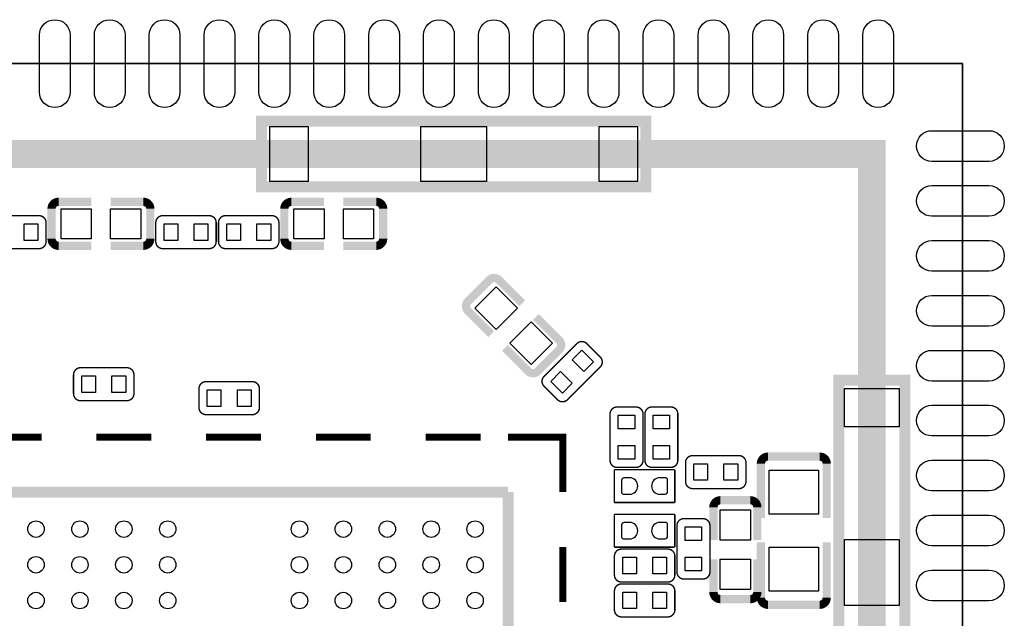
# Model space of a CAD drawing. Extents: x -1 to 126, y -1 to 41.
# Tile 7 of 13: x 33 to 51, y 30 to 41. Entities that reach past the tile are written whole.
import ezdxf

# ---------------------------------------------------------------- set-up
doc = ezdxf.new("R2010")
doc.units = 0
doc.header["$MEASUREMENT"] = 0
for name, color, linetype in [('OUTLINE', 6, 'CONTINUOUS'), ('SILKSCREEN_TOP', 7, 'CONTINUOUS'), ('TOP', 3, 'CONTINUOUS')]:
    doc.layers.add(name, color=color, linetype=linetype)

msp = doc.modelspace()

# ---------------------------------------------------------------- linework, layer by layer
at = {"layer": 'OUTLINE'}
msp.add_lwpolyline([(0, 0), (0, 40.005), (50.038, 40.005), (50.038, 0)], close=True, dxfattribs=at)
at = {"layer": 'SILKSCREEN_TOP'}
msp.add_lwpolyline([(0, 0), (50.038, 0), (50.038, 40.005), (0, 40.005), (0, 0)], dxfattribs=at)
for points, const_width in [([(37.266982, 38.953999), (37.266982, 37.754001), (44.266993, 37.754001), (44.266993, 38.953999), (37.266982, 38.953999)], 0.2), ([(1.651, 1.651), (48.387, 1.651), (48.387, 38.354), (1.651, 38.354), (1.651, 1.651)], 0.508), ([(33.567903, 37.483999), (34.165591, 37.483999)], 0.150012), ([(35.113697, 37.483999), (34.516085, 37.483999)], 0.150012), ([(37.809678, 37.483999), (38.407391, 37.483999)], 0.150012), ([(39.355497, 37.483999), (38.757885, 37.483999)], 0.150012), ([(33.440903, 36.810696), (33.440903, 37.356999)], 0.150012), ([(35.240697, 37.356999), (35.240697, 36.810696)], 0.150012), ([(37.682678, 36.810696), (37.682678, 37.356999)], 0.150012), ([(39.482497, 37.356999), (39.482497, 36.810696)], 0.150012), ([(32.368211, 37.231803), (33.21431, 37.231803)], 0.0254), ([(35.467011, 37.231803), (36.31311, 37.231803)], 0.0254), ([(36.610011, 37.231803), (37.45611, 37.231803)], 0.0254), ([(33.34131, 37.104803), (33.34131, 36.758601)], 0.0254), ([(35.340011, 36.758601), (35.340011, 37.104803)], 0.0254), ([(36.44011, 37.104803), (36.44011, 36.758601)], 0.0254), ([(36.483011, 36.758601), (36.483011, 37.104803)], 0.0254), ([(37.58311, 37.104803), (37.58311, 36.758601)], 0.0254), ([(33.21431, 36.631601), (32.368211, 36.631601)], 0.0254), ([(33.567903, 36.683696), (34.165591, 36.683696)], 0.150012), ([(35.113697, 36.683696), (34.516085, 36.683696)], 0.150012), ([(36.31311, 36.631601), (35.467011, 36.631601)], 0.0254), ([(37.45611, 36.631601), (36.610011, 36.631601)], 0.0254), ([(37.809678, 36.683696), (38.407391, 36.683696)], 0.150012), ([(39.355497, 36.683696), (38.757885, 36.683696)], 0.150012), ([(41.029788, 35.673106), (41.416097, 36.059389)], 0.150012), ([(41.5957, 36.059389), (42.018306, 35.63681)], 0.150012), ([(41.029788, 35.493503), (41.452394, 35.070898)], 0.150012), ([(42.688789, 34.9663), (42.26621, 35.389007)], 0.150012), ([(42.122903, 34.400388), (41.700196, 34.823095)], 0.150012), ([(42.688789, 34.786697), (42.302506, 34.400388)], 0.150012), ([(42.4148, 34.304681), (43.013097, 34.903004)], 0.0254), ([(43.1927, 34.903004), (43.437505, 34.658198)], 0.0254), ([(33.968411, 34.463203), (34.81451, 34.463203)], 0.0254), ([(43.437505, 34.478595), (42.839208, 33.880298)], 0.0254), ([(33.841411, 33.990001), (33.841411, 34.336203)], 0.0254), ([(34.94151, 34.336203), (34.94151, 33.990001)], 0.0254), ([(47.787001, 27.234007), (48.986999, 27.234007), (48.986999, 34.233993), (47.787001, 34.233993), (47.787001, 27.234007)], 0.2), ([(36.127411, 33.736001), (36.127411, 34.082203)], 0.0254), ([(36.254411, 34.209203), (37.10051, 34.209203)], 0.0254), ([(37.22751, 34.082203), (37.22751, 33.736001)], 0.0254), ([(42.659605, 33.880298), (42.4148, 34.125103)], 0.0254), ([(34.81451, 33.863001), (33.968411, 33.863001)], 0.0254), ([(43.743575, 33.748015), (44.089777, 33.748015)], 0.0254), ([(44.378601, 33.747989), (44.724777, 33.747989)], 0.0254), ([(37.10051, 33.609001), (36.254411, 33.609001)], 0.0254), ([(43.616575, 32.77489), (43.616575, 33.621015)], 0.0254), ([(44.216777, 33.621015), (44.216777, 32.77489)], 0.0254), ([(44.251601, 32.77489), (44.251601, 33.620989)], 0.0254), ([(44.851777, 33.620989), (44.851777, 32.77489)], 0.0254), ([(32.257898, 33.199502), (33.257896, 33.199502)], 0.127), ([(34.257894, 33.199502), (35.257892, 33.199502)], 0.127), ([(36.25789, 33.199502), (37.257888, 33.199502)], 0.127), ([(38.257912, 33.199502), (39.25791, 33.199502)], 0.127), ([(40.257908, 33.199502), (41.257906, 33.199502)], 0.127), ([(41.757905, 33.199502), (42.757903, 33.199502), (42.757903, 32.199504)], 0.127), ([(45.11929, 32.862799), (45.965389, 32.862799)], 0.0254), ([(46.492211, 32.844715), (47.437015, 32.844715)], 0.150089), ([(44.089777, 32.64789), (43.743575, 32.64789)], 0.0254), ([(44.724777, 32.64789), (44.378601, 32.64789)], 0.0254), ([(44.99229, 32.389597), (44.99229, 32.735799)], 0.0254), ([(46.092389, 32.735799), (46.092389, 32.389597)], 0.0254), ([(46.365211, 32.717715), (46.365312, 31.725108)], 0.150089), ([(47.564015, 32.717715), (47.563913, 31.725108)], 0.150089), ([(43.696915, 32.608799), (44.79671, 32.608799)], 0.0254), ([(43.696915, 32.008801), (43.696915, 32.608799)], 0.0254), ([(44.79671, 32.608799), (44.79671, 32.008801)], 0.0254), ([(31.757899, 32.199504), (41.757905, 32.199504)], 0.2), ([(41.757905, 32.199504), (41.757905, 17.199508)], 0.2), ([(45.965389, 32.262597), (45.11929, 32.262597)], 0.0254), ([(45.627011, 32.049898), (46.173288, 32.049898)], 0.150012), ([(44.79671, 32.008801), (43.696915, 32.008801)], 0.0254), ([(45.500011, 31.922898), (45.500011, 31.325312)], 0.150012), ([(46.300288, 31.922898), (46.300288, 31.325312)], 0.150012), ([(43.696915, 31.796025), (44.79671, 31.796025)], 0.0254), ([(43.696915, 31.196001), (43.696915, 31.796025)], 0.0254), ([(44.79671, 31.796025), (44.79671, 31.196001)], 0.0254), ([(44.835597, 30.742611), (44.835597, 31.58871)], 0.0254), ([(44.962597, 31.71571), (45.308799, 31.71571)], 0.0254), ([(45.435799, 31.58871), (45.435799, 30.742611)], 0.0254), ([(42.757903, 30.199508), (42.757903, 31.199506)], 0.127), ([(46.365211, 30.274311), (46.365312, 31.283707)], 0.150089), ([(47.564015, 30.274311), (47.563913, 31.283707)], 0.150089), ([(44.79671, 31.196001), (43.696915, 31.196001)], 0.0254), ([(43.696915, 30.687797), (43.696915, 31.033999)], 0.0254), ([(43.823915, 31.160999), (44.669913, 31.160999)], 0.0254), ([(44.797015, 31.033898), (44.796913, 30.687797)], 0.0254), ([(45.500011, 30.377105), (45.500011, 30.974792)], 0.150012), ([(46.300288, 30.377105), (46.300288, 30.974792)], 0.150012), ([(43.82389, 30.525999), (44.669989, 30.525999)], 0.0254), ([(44.669913, 30.560797), (43.823915, 30.560797)], 0.0254), ([(45.308799, 30.615611), (44.962597, 30.615611)], 0.0254), ([(43.69689, 30.052797), (43.69689, 30.398999)], 0.0254), ([(44.796989, 30.398999), (44.796989, 30.052797)], 0.0254), ([(46.173288, 30.250105), (45.627011, 30.250105)], 0.150012), ([(47.437015, 30.147311), (46.492211, 30.147311)], 0.150089), ([(44.669989, 29.925797), (43.82389, 29.925797)], 0.0254)]:
    msp.add_lwpolyline(points, dxfattribs=dict(at, const_width=const_width))
for points, const_width in [([(33.440903, 37.356999, -0.414339), (33.567903, 37.483999)], 0.150012), ([(35.113697, 37.483999, -0.414316), (35.240697, 37.356999)], 0.150012), ([(37.682678, 37.356999, -0.414306), (37.809678, 37.483999)], 0.150012), ([(39.355497, 37.483999, -0.414309), (39.482497, 37.356999)], 0.150012), ([(33.21431, 37.231803, -0.414271), (33.34131, 37.104803)], 0.0254), ([(35.340011, 37.104803, -0.414212), (35.467011, 37.231803)], 0.0254), ([(36.31311, 37.231803, -0.414254), (36.44011, 37.104803)], 0.0254), ([(36.483011, 37.104803, -0.414212), (36.610011, 37.231803)], 0.0254), ([(37.45611, 37.231803, -0.414254), (37.58311, 37.104803)], 0.0254), ([(33.567903, 36.683696, -0.414268), (33.440903, 36.810696)], 0.150012), ([(35.240697, 36.810696, -0.414244), (35.113697, 36.683696)], 0.150012), ([(37.809678, 36.683696, -0.414235), (37.682678, 36.810696)], 0.150012), ([(39.482497, 36.810696, -0.414238), (39.355497, 36.683696)], 0.150012), ([(33.34131, 36.758601, -0.414161), (33.21431, 36.631601)], 0.0254), ([(35.467011, 36.631601, -0.414134), (35.340011, 36.758601)], 0.0254), ([(36.44011, 36.758601, -0.414176), (36.31311, 36.631601)], 0.0254), ([(36.610011, 36.631601, -0.414134), (36.483011, 36.758601)], 0.0254), ([(37.58311, 36.758601, -0.414176), (37.45611, 36.631601)], 0.0254), ([(41.416097, 36.059389, -0.414224), (41.5957, 36.059389)], 0.150012), ([(41.029788, 35.493503, -0.41422), (41.029788, 35.673106)], 0.150012), ([(42.688789, 34.9663, -0.414224), (42.688789, 34.786697)], 0.150012), ([(43.013097, 34.903004, -0.414046), (43.1927, 34.903004)], 0.0254), ([(43.437505, 34.658198, -0.414226), (43.437505, 34.478595)], 0.0254), ([(33.841411, 34.336203, -0.414214), (33.968411, 34.463203)], 0.0254), ([(34.81451, 34.463203, -0.414253), (34.94151, 34.336203)], 0.0254), ([(42.302506, 34.400388, -0.41422), (42.122903, 34.400388)], 0.150012), ([(42.4148, 34.125103, -0.414065), (42.4148, 34.304681)], 0.0254), ([(36.127411, 34.082203, -0.414214), (36.254411, 34.209203)], 0.0254), ([(37.10051, 34.209203, -0.414253), (37.22751, 34.082203)], 0.0254), ([(33.968411, 33.863001, -0.414135), (33.841411, 33.990001)], 0.0254), ([(34.94151, 33.990001, -0.414175), (34.81451, 33.863001)], 0.0254), ([(36.254411, 33.609001, -0.414135), (36.127411, 33.736001)], 0.0254), ([(37.22751, 33.736001, -0.414175), (37.10051, 33.609001)], 0.0254), ([(42.839208, 33.880298, -0.4143), (42.659605, 33.880298)], 0.0254), ([(43.616575, 33.621015, -0.414065), (43.743575, 33.748015)], 0.0254), ([(44.089777, 33.748015, -0.41421), (44.216777, 33.621015)], 0.0254), ([(44.251601, 33.620989, -0.414155), (44.378601, 33.747989)], 0.0254), ([(44.724777, 33.747989, -0.414238), (44.851777, 33.620989)], 0.0254), ([(44.99229, 32.735799, -0.414175), (45.11929, 32.862799)], 0.0254), ([(45.965389, 32.862799, -0.414135), (46.092389, 32.735799)], 0.0254), ([(46.365211, 32.717715, -0.414403), (46.492211, 32.844715)], 0.150089), ([(47.437015, 32.844715, -0.414346), (47.564015, 32.717715)], 0.150089), ([(43.743575, 32.64789, -0.414138), (43.616575, 32.77489)], 0.0254), ([(44.216777, 32.77489, -0.414284), (44.089777, 32.64789)], 0.0254), ([(44.378601, 32.64789, -0.414189), (44.251601, 32.77489)], 0.0254), ([(44.851777, 32.77489, -0.414272), (44.724777, 32.64789)], 0.0254), ([(45.11929, 32.262597, -0.414253), (44.99229, 32.389597)], 0.0254), ([(46.092389, 32.389597, -0.414214), (45.965389, 32.262597)], 0.0254), ([(45.500011, 31.922898, -0.414344), (45.627011, 32.049898)], 0.150012), ([(46.173288, 32.049898, -0.414275), (46.300288, 31.922898)], 0.150012), ([(44.835597, 31.58871, -0.414248), (44.962597, 31.71571)], 0.0254), ([(45.308799, 31.71571, -0.414175), (45.435799, 31.58871)], 0.0254), ([(43.696915, 31.033999, -0.414192), (43.823915, 31.160999)], 0.0254), ([(44.669913, 31.160999, -0.414581), (44.797015, 31.033898)], 0.0254), ([(43.823915, 30.560797, -0.414276), (43.696915, 30.687797)], 0.0254), ([(44.796913, 30.687797, -0.414352), (44.669913, 30.560797)], 0.0254), ([(44.962597, 30.615611, -0.414214), (44.835597, 30.742611)], 0.0254), ([(45.435799, 30.742611, -0.41414), (45.308799, 30.615611)], 0.0254), ([(43.69689, 30.398999, -0.414175), (43.82389, 30.525999)], 0.0254), ([(44.669989, 30.525999, -0.414135), (44.796989, 30.398999)], 0.0254), ([(45.627011, 30.250105, -0.414348), (45.500011, 30.377105)], 0.150012), ([(46.300288, 30.377105, -0.414278), (46.173288, 30.250105)], 0.150012), ([(46.492211, 30.147311, -0.414422), (46.365211, 30.274311)], 0.150089), ([(47.564015, 30.274311, -0.414381), (47.437015, 30.147311)], 0.150089), ([(43.82389, 29.925797, -0.414253), (43.69689, 30.052797)], 0.0254), ([(44.796989, 30.052797, -0.414214), (44.669989, 29.925797)], 0.0254)]:
    msp.add_lwpolyline(points, format="xyb", dxfattribs=dict(at, const_width=const_width))
at = {"layer": 'TOP'}
for points in [[(33.779409, 40.520595), (33.779409, 39.479398, -1), (33.220609, 39.479398), (33.220609, 40.520595, -1)], [(34.779407, 40.520595), (34.779407, 39.479398, -1), (34.220607, 39.479398), (34.220607, 40.520595, -1)], [(35.779405, 40.520595), (35.779405, 39.479398, -1), (35.220605, 39.479398), (35.220605, 40.520595, -1)], [(36.779403, 40.520595), (36.779403, 39.479398, -1), (36.220603, 39.479398), (36.220603, 40.520595, -1)], [(37.779401, 40.520595), (37.779401, 39.479398, -1), (37.220601, 39.479398), (37.220601, 40.520595, -1)], [(38.779399, 40.520595), (38.779399, 39.479398, -1), (38.220599, 39.479398), (38.220599, 40.520595, -1)], [(39.779397, 40.520595), (39.779397, 39.479398, -1), (39.220597, 39.479398), (39.220597, 40.520595, -1)], [(40.779395, 40.520595), (40.779395, 39.479398, -1), (40.220595, 39.479398), (40.220595, 40.520595, -1)], [(41.779393, 40.520595), (41.779393, 39.479398, -1), (41.220593, 39.479398), (41.220593, 40.520595, -1)], [(42.779391, 40.520595), (42.779391, 39.479398, -1), (42.220591, 39.479398), (42.220591, 40.520595, -1)], [(43.779389, 40.520595), (43.779389, 39.479398, -1), (43.220589, 39.479398), (43.220589, 40.520595, -1)], [(44.779413, 40.520595), (44.779413, 39.479398, -1), (44.220613, 39.479398), (44.220613, 40.520595, -1)], [(45.779411, 40.520595), (45.779411, 39.479398, -1), (45.220611, 39.479398), (45.220611, 40.520595, -1)], [(46.779409, 40.520595), (46.779409, 39.479398, -1), (46.220609, 39.479398), (46.220609, 40.520595, -1)], [(47.779407, 40.520595), (47.779407, 39.479398, -1), (47.220607, 39.479398), (47.220607, 40.520595, -1)], [(48.779405, 40.520595), (48.779405, 39.479398, -1), (48.220605, 39.479398), (48.220605, 40.520595, -1)], [(49.479403, 38.779399), (50.5206, 38.779399, -1), (50.5206, 38.220599), (49.479403, 38.220599, -1)], [(49.479403, 37.779401), (50.5206, 37.779401, -1), (50.5206, 37.220601), (49.479403, 37.220601, -1)], [(49.479403, 36.779403), (50.5206, 36.779403, -1), (50.5206, 36.220603), (49.479403, 36.220603, -1)], [(49.479403, 35.779405), (50.5206, 35.779405, -1), (50.5206, 35.220605), (49.479403, 35.220605, -1)], [(49.479403, 34.779407), (50.5206, 34.779407, -1), (50.5206, 34.220607), (49.479403, 34.220607, -1)], [(49.479403, 33.779409), (50.5206, 33.779409, -1), (50.5206, 33.220609), (49.479403, 33.220609, -1)], [(49.479403, 32.779411), (50.5206, 32.779411, -1), (50.5206, 32.220611), (49.479403, 32.220611, -1)], [(43.971693, 32.458889), (43.870093, 32.458889, 0.376179), (43.827598, 32.4104), (43.827598, 32.1945, 0.366061), (43.870093, 32.158711), (43.971693, 32.158711, 0.999182)], [(44.521907, 32.158711), (44.623507, 32.158711, 0.376179), (44.666002, 32.2072), (44.666002, 32.4231, 0.366061), (44.623507, 32.458889), (44.521907, 32.458889, 0.999182)], [(49.479403, 31.779388), (50.5206, 31.779388, -1), (50.5206, 31.220588), (49.479403, 31.220588, -1)], [(43.971693, 31.646089), (43.870093, 31.646089, 0.376179), (43.827598, 31.5976), (43.827598, 31.3817, 0.366061), (43.870093, 31.345911), (43.971693, 31.345911, 0.999182)], [(44.521907, 31.345911), (44.623507, 31.345911, 0.376179), (44.666002, 31.3944), (44.666002, 31.6103, 0.366061), (44.623507, 31.646089), (44.521907, 31.646089, 0.999182)], [(49.479403, 30.77939), (50.5206, 30.77939, -1), (50.5206, 30.22059), (49.479403, 30.22059, -1)]]:
    msp.add_lwpolyline(points, format="xyb", close=True, dxfattribs=at)
for points in [[(38.117005, 37.854001), (37.417007, 37.854001), (37.417007, 38.853999), (38.117005, 38.853999)], [(41.366999, 37.854001), (40.167001, 37.854001), (40.167001, 38.853999), (41.366999, 38.853999)], [(44.116993, 37.854001), (43.416995, 37.854001), (43.416995, 38.853999), (44.116993, 38.853999)], [(33.615706, 36.808994), (33.615706, 37.359006), (34.165718, 37.359006), (34.165718, 36.808994)], [(34.515882, 36.808994), (34.515882, 37.359006), (35.065894, 37.359006), (35.065894, 36.808994)], [(37.857506, 36.808994), (37.857506, 37.359006), (38.407518, 37.359006), (38.407518, 36.808994)], [(38.757682, 36.808994), (38.757682, 37.359006), (39.307694, 37.359006), (39.307694, 36.808994)], [(33.191463, 37.0816), (33.191463, 36.7816), (32.941552, 36.7816), (32.941552, 37.0816)], [(35.740048, 37.0816), (35.740048, 36.7816), (35.490137, 36.7816), (35.490137, 37.0816)], [(36.290263, 37.0816), (36.290263, 36.7816), (36.040352, 36.7816), (36.040352, 37.0816)], [(36.883048, 37.0816), (36.883048, 36.7816), (36.633137, 36.7816), (36.633137, 37.0816)], [(37.433263, 37.0816), (37.433263, 36.7816), (37.183352, 36.7816), (37.183352, 37.0816)], [(41.929855, 35.548062), (41.540938, 35.159145), (41.152021, 35.548062), (41.540938, 35.936979)], [(42.566379, 34.911538), (42.177462, 34.522621), (41.788545, 34.911538), (42.177462, 35.300455)], [(43.138248, 34.391716), (42.926116, 34.603848), (43.10283, 34.780561), (43.314961, 34.56843)], [(34.241448, 34.313), (34.241448, 34.013), (33.991537, 34.013), (33.991537, 34.313)], [(34.791663, 34.313), (34.791663, 34.013), (34.541752, 34.013), (34.541752, 34.313)], [(42.74917, 34.002639), (42.537039, 34.21477), (42.713752, 34.391484), (42.925884, 34.179352)], [(36.527448, 34.059), (36.527448, 33.759), (36.277537, 33.759), (36.277537, 34.059)], [(37.077663, 34.059), (37.077663, 33.759), (36.827752, 33.759), (36.827752, 34.059)], [(48.886999, 34.083993), (48.886999, 33.383995), (47.887001, 33.383995), (47.887001, 34.083993)], [(44.0666, 33.347952), (43.7666, 33.347952), (43.7666, 33.597863), (44.0666, 33.597863)], [(44.7016, 33.347952), (44.4016, 33.347952), (44.4016, 33.597863), (44.7016, 33.597863)], [(44.0666, 32.797737), (43.7666, 32.797737), (43.7666, 33.047648), (44.0666, 33.047648)], [(44.7016, 32.797737), (44.4016, 32.797737), (44.4016, 33.047648), (44.7016, 33.047648)], [(45.142125, 32.412788), (45.142125, 32.712787), (45.392035, 32.712787), (45.392035, 32.412788)], [(45.692339, 32.412788), (45.692339, 32.712787), (45.94225, 32.712787), (45.94225, 32.412788)], [(47.414599, 31.795999), (46.514601, 31.795999), (46.514601, 32.595998), (47.414599, 32.595998)], [(46.175016, 31.325083), (45.625004, 31.325083), (45.625004, 31.875095), (46.175016, 31.875095)], [(44.9858, 31.565863), (45.2858, 31.565863), (45.2858, 31.315952), (44.9858, 31.315952)], [(48.886999, 31.333999), (48.886999, 30.134001), (47.887001, 30.134001), (47.887001, 31.333999)], [(47.414599, 30.396002), (46.514601, 30.396002), (46.514601, 31.196001), (47.414599, 31.196001)], [(43.846725, 30.710988), (43.846725, 31.010987), (44.096635, 31.010987), (44.096635, 30.710988)], [(44.396939, 30.710988), (44.396939, 31.010987), (44.64685, 31.010987), (44.64685, 30.710988)], [(44.9858, 31.015648), (45.2858, 31.015648), (45.2858, 30.765737), (44.9858, 30.765737)], [(46.175016, 30.424907), (45.625004, 30.424907), (45.625004, 30.974919), (46.175016, 30.974919)], [(43.846725, 30.075988), (43.846725, 30.375987), (44.096635, 30.375987), (44.096635, 30.075988)], [(44.396939, 30.075988), (44.396939, 30.375987), (44.64685, 30.375987), (44.64685, 30.075988)]]:
    msp.add_lwpolyline(points, close=True, dxfattribs=at)
for centre in [(33.157897, 31.524499), (33.957895, 31.524499), (34.757893, 31.524499), (35.557892, 31.524499), (37.957887, 31.524499), (38.757885, 31.524499), (39.557884, 31.524499), (40.357882, 31.524499), (41.157881, 31.524499), (33.157897, 30.874487), (33.957895, 30.874487), (34.757893, 30.874487), (35.557892, 30.874487), (37.957887, 30.874487), (38.757885, 30.874487), (39.557884, 30.874487), (40.357882, 30.874487), (41.157881, 30.874487), (33.157897, 30.224501), (33.957895, 30.224501), (34.757893, 30.224501), (35.557892, 30.224501), (37.957887, 30.224501), (38.757885, 30.224501), (39.557884, 30.224501), (40.357882, 30.224501), (41.157881, 30.224501)]:
    msp.add_circle(centre, 0.15, dxfattribs=at)

doc.saveas('drawing.dxf')
